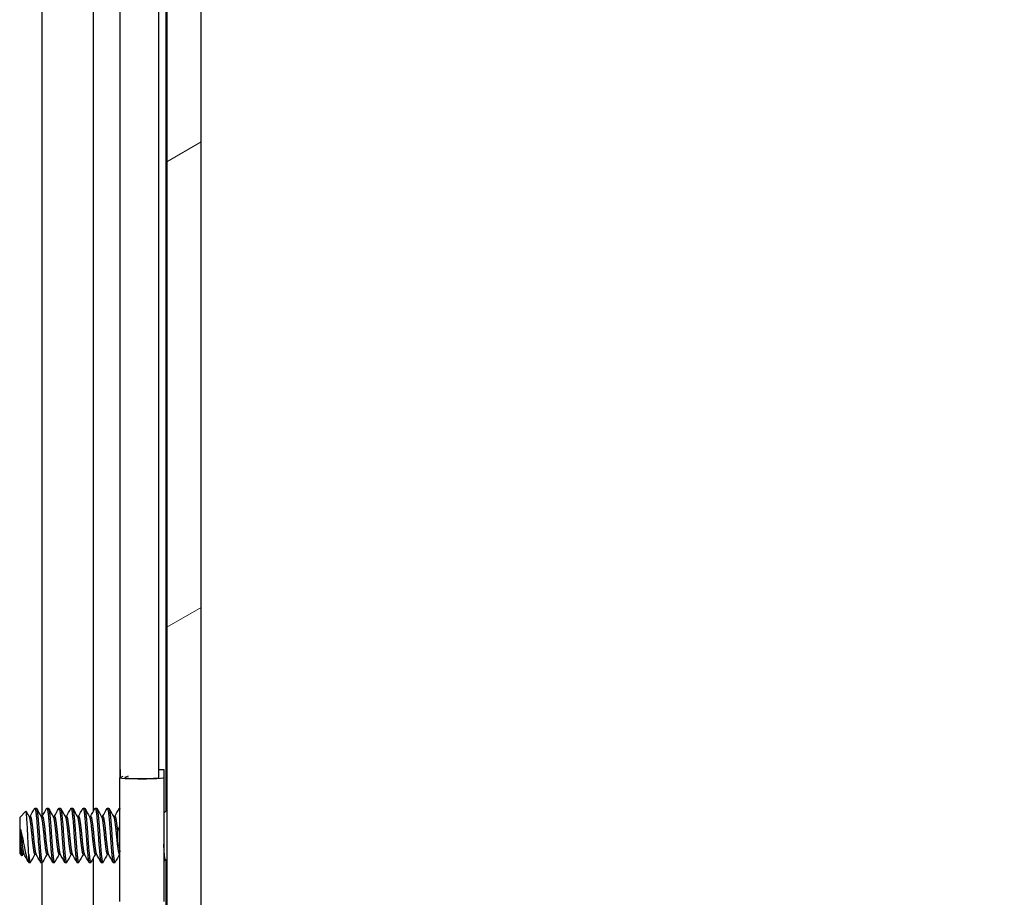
# Model space of a CAD drawing. Header units: millimetres. Extents: x 56 to 1798, y 64 to 1375.
# Tile 48 of 81: x 999 to 1051, y 640 to 686. Entities that reach past the tile are written whole.
import ezdxf

# ---------------------------------------------------------------- set-up
doc = ezdxf.new("R2010")
doc.units = ezdxf.units.MM
doc.header["$LTSCALE"] = 6.666667
for name, color, linetype, lineweight in [('Dimension (ANSI)', 7, 'Continuous', 25), ('Hatch (ANSI)', 7, 'Continuous', 18), ('Visible (ANSI)', 7, 'Continuous', 25)]:
    doc.layers.add(name, color=color, linetype=linetype, lineweight=lineweight)
doc.styles.add('Note Text (ANSI)', font='tahoma.ttf')
doc.dimstyles.new('Default - mm (ANSI)', dxfattribs={"dimscale": 6.666667, "dimtxt": 1.75, "dimasz": 1.5, "dimexe": 2, "dimexo": 1, "dimgap": 0.8, "dimtad": 0, "dimtih": 1, "dimtoh": 1, "dimrnd": 1e-08, "dimzin": 0, "dimdsep": 46, "dimtxsty": 'Note Text (ANSI)', "dimblk": 'Filled-2', "dimcen": 0.09, "dimdle": 10, "dimclrd": 256, "dimclre": 256, "dimclrt": 256, "dimadec": 1, "dimazin": 0, "dimtfac": 1.741714, "dimtofl": 0, "dimtmove": 0, "dimatfit": 3, "dimldrblk": 'Filled-1', "dimfxl": 1, "dimtolj": 1, "dimtzin": 0, "dimlwd": -1, "dimlwe": -1, "dimarcsym": 0})

# ---------------------------------------------------------------- blocks, each defined once
blk = doc.blocks.new('Filled-2')
at = {"color": 0}
for p, q in [((0, 0), (-1, 0.1667)), ((-1, 0.1667), (-1, -0.1667)), ((-1, 0), (0, 0)), ((-1, -0.1667), (0, 0))]:
    blk.add_line(p, q, dxfattribs=at)
at = {"color": 0, "flags": 128}
blk.add_lwpolyline([(-1, -0.1667), (0, 0), (-1, 0.1667), (-1, -0.1667)], dxfattribs=at)
at = {"color": 0}
blk.add_solid([(-1, -0.1667), (0, 0), (-1, 0.1667), (-1, -0.1667)], dxfattribs=at)
blk = doc.blocks.new('*D11')
at = {"layer": 'Defpoints', "color": 0, "transparency": 16777216}
for p in [(1000.07, 1084.863), (1095.216, 1084.863), (1000.07, 380.033)]:
    blk.add_point(p, dxfattribs=at)
at = {"layer": 'Dimension (ANSI)', "transparency": 16777216}
for p, q in [((1006.736, 1084.863), (1108.549, 1084.863)), ((1095.216, 1074.863), (1095.216, 680.646)), ((1095.216, 390.033), (1095.216, 631.85)), ((1006.736, 380.033), (1108.549, 380.033))]:
    blk.add_line(p, q, dxfattribs=at)
at = {"layer": 'Dimension (ANSI)', "transparency": 16777216, "xscale": 10, "yscale": 10, "zscale": 10}
for p, rotation in [((1095.216, 1084.863), 90), ((1095.216, 380.033), 270)]:
    blk.add_blockref('Filled-2', p, dxfattribs=dict(at, rotation=rotation))
at = {"layer": 'Dimension (ANSI)', "transparency": 16777216, "char_height": 11.66667, "attachment_point": 5, "style": 'Note Text (ANSI)'}
for s, insert in [('\\A1; 704.83 mm', (1095.216, 667.681)), ('\\A1;[27.749 in]', (1095.216, 643.283))]:
    blk.add_mtext(s, dxfattribs=dict(at, insert=insert))
blk = doc.blocks.new('Filled-1')
at = {"color": 0}
for p, q in [((0, 0), (-1, 0.3333)), ((-1, 0.3333), (-1, -0.3333)), ((-1, 0), (0, 0)), ((-1, -0.3333), (0, 0))]:
    blk.add_line(p, q, dxfattribs=at)
at = {"color": 0, "flags": 128}
blk.add_lwpolyline([(-1, -0.3333), (0, 0), (-1, 0.3333), (-1, -0.3333)], dxfattribs=at)
at = {"color": 0}
blk.add_solid([(-1, -0.3333), (0, 0), (-1, 0.3333), (-1, -0.3333)], dxfattribs=at)

msp = doc.modelspace()

# ---------------------------------------------------------------- hatches: boundary and pattern name
at = {"layer": 'Hatch (ANSI)'}
h = msp.add_hatch(dxfattribs=at)
h.set_pattern_fill('ANSI31', color=256, scale=169.333333, angle=-15, style=0)
h.set_pattern_definition([(30, (0, 0), (-10.58333, 18.33087), [])])
h.paths.add_polyline_path([(1008.3789, 1080.9483), (1006.5755, 1080.9483), (1006.5755, 383.9469), (1008.3789, 383.9469)])

# ---------------------------------------------------------------- linework, layer by layer
at = {"layer": 'Visible (ANSI)'}
for p, q in [((1006.5755, 1080.9483), (1006.5755, 383.9469)), ((1008.3789, 383.9469), (1008.3789, 1080.9483)), ((1000.0264, 644.5404), (1000.0264, 819.9252)), ((1002.733, 644.8223), (1002.733, 820.1778)), ((1006.5499, 644.8428), (1006.5499, 820.0524)), ((1004.1369, 646.5875), (1004.1369, 818.0976)), ((1006.1689, 646.6565), (1006.1689, 818.0976)), ((1004.1189, 640.0839), (1004.1189, 646.5769)), ((1004.1255, 647.0019), (1004.1369, 647.0027)), ((1004.1369, 647.0015), (1004.1255, 647.0019)), ((1004.1255, 647.0019), (1004.1255, 646.5826)), ((1004.1255, 646.5826), (1004.2964, 646.6565)), ((1004.5478, 646.6565), (1004.3741, 646.5814)), ((1006.1689, 647.0113), (1006.4189, 647.0113)), ((1006.1689, 646.5769), (1006.1689, 646.6565)), ((1006.4189, 647.0113), (1006.4189, 646.5769)), ((1006.4189, 646.5769), (1006.4189, 640.0839)), ((998.8539, 644.4938), (999.177, 644.8168)), ((998.8539, 644.4938), (998.8539, 642.6015)), ((999.3401, 644.5404), (999.4096, 644.5404)), ((999.6477, 644.97), (999.7271, 644.97)), ((999.9751, 644.5404), (1000.0446, 644.5404)), ((1000.2827, 644.97), (1000.3621, 644.97)), ((1000.6101, 644.5404), (1000.6796, 644.5404)), ((1000.9177, 644.97), (1000.9971, 644.97)), ((1001.2451, 644.5404), (1001.3146, 644.5404)), ((1001.5527, 644.97), (1001.6321, 644.97)), ((1001.8801, 644.5404), (1001.9496, 644.5404)), ((1002.1877, 644.97), (1002.2671, 644.97)), ((1002.5151, 644.5404), (1002.5846, 644.5404)), ((1002.8227, 644.97), (1002.9021, 644.97)), ((1003.1501, 644.5404), (1003.2196, 644.5404)), ((1003.4577, 644.97), (1003.5371, 644.97)), ((1003.7851, 644.5404), (1003.8546, 644.5404)), ((1004.0927, 644.97), (1004.1189, 644.97)), ((1006.4189, 644.7118), (1006.5755, 644.8684)), ((998.9006, 643.8708), (998.9006, 643.1029)), ((998.8539, 642.6015), (998.9727, 642.4827)), ((999.0127, 642.5548), (999.0822, 642.5548)), ((999.3302, 642.1252), (999.3302, 642.551)), ((999.6477, 642.5548), (999.7172, 642.5548)), ((1000.2827, 642.5548), (1000.3522, 642.5548)), ((1000.9177, 642.5548), (1000.9872, 642.5548)), ((1001.5527, 642.5548), (1001.6222, 642.5548)), ((1002.1877, 642.5548), (1002.2572, 642.5548)), ((1002.8227, 642.5548), (1002.8922, 642.5548)), ((1003.4577, 642.5548), (1003.5272, 642.5548)), ((1004.0927, 642.5548), (1004.1189, 642.5548)), ((999.3302, 642.1252), (999.4096, 642.1252)), ((999.9652, 642.1252), (1000.0446, 642.1252)), ((1000.0264, 466.7404), (1000.0264, 642.1252)), ((1000.6002, 642.1252), (1000.6796, 642.1252)), ((1001.2352, 642.1252), (1001.3146, 642.1252)), ((1001.8702, 642.1252), (1001.9496, 642.1252)), ((1002.5052, 642.1252), (1002.5846, 642.1252)), ((1002.733, 467.0223), (1002.733, 642.3778)), ((1003.1402, 642.1252), (1003.2196, 642.1252)), ((1003.7752, 642.1252), (1003.8546, 642.1252)), ((1006.4953, 642.307), (1006.5755, 642.2268)), ((1006.5499, 467.0428), (1006.5499, 642.2524))]:
    msp.add_line(p, q, dxfattribs=at)
for centre, major_axis, ratio, start_param, end_param in [((1005.2689, 646.5769), (1.15, 0), 0.0464617, 3.0345316, 6.2831853), ((1005.2689, 646.5769), (-0.9, 0), 0.0464617, 6.1761243, 9.424778), ((1004.0223, 643.4654), (0.0017, 0.343), 0.1067412, 0.4122292, 2.7293635)]:
    msp.add_ellipse(centre, major_axis=major_axis, ratio=ratio, start_param=start_param, end_param=end_param, dxfattribs=at)
for points, knots in [([(999.2791, 643.5476), (999.2723, 643.7059), (999.2662, 643.8301), (999.2554, 644.0395), (999.2494, 644.1464), (999.2349, 644.3822), (999.2264, 644.5009), (999.2145, 644.6411), (999.2108, 644.6822), (999.1989, 644.7816), (999.1903, 644.8167), (999.1799, 644.8189), (999.1784, 644.8183), (999.177, 644.8168)], [-0.3275077, -0.3275077, -0.3275077, -0.3275077, -0.298679, -0.298679, -0.26513723, -0.26513723, -0.21824944, -0.21824944, -0.19498337, -0.19498337, -0.1484776, -0.1484776, -0.14089425, -0.14089425, -0.14089425, -0.14089425]), ([(1004.0092, 643.7797), (1004.0199, 643.8228), (1004.0356, 643.8675), (1004.0736, 643.9451), (1004.0947, 643.9795), (1004.119, 644.0114)], [0, 0, 0, 0, 0.014229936, 0.014229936, 0.026261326, 0.026261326, 0.026261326, 0.026261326]), ([(998.974, 643.5476), (998.9841, 643.4954), (999.0033, 643.3966), (999.0474, 643.1762), (999.0659, 643.0852), (999.1127, 642.8582), (999.1403, 642.7281), (999.2005, 642.4588), (999.2255, 642.3582), (999.275, 642.2085), (999.3029, 642.1525), (999.3302, 642.1252)], [-0.16946906, -0.16946906, -0.16946906, -0.16946906, -0.14210049, -0.14210049, -0.12254616, -0.12254616, -0.09176944, -0.09176944, -0.05039984, -0.05039984, 0, 0, 0, 0]), ([(999.3302, 642.551), (999.3217, 642.6871), (999.313, 642.844), (999.3042, 643.0146), (999.2998, 643.1), (999.2955, 643.1872), (999.2913, 643.2764), (999.2871, 643.3656), (999.283, 643.4575), (999.2791, 643.5476)], [0, 0, 0, 0, 0.0005404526, 0.0005404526, 0.0005404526, 0.0008106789, 0.0008106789, 0.0008106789, 0.0010809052, 0.0010809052, 0.0010809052, 0.0010809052]), ([(998.9844, 642.487), (998.9787, 642.4769), (998.9729, 642.4786), (998.958, 642.5129), (998.9491, 642.5612), (998.933, 642.7047), (998.9263, 642.7824), (998.9142, 642.9244), (998.9074, 643.0105), (998.9006, 643.1029)], [-0.09938098, -0.09938098, -0.09938098, -0.09938098, -0.08213524, -0.08213524, -0.055703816, -0.055703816, -0.030124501, -0.030124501, 0, 0, 0, 0]), ([(1004.119, 642.9113), (1004.1036, 642.9313), (1004.0895, 642.9522), (1004.0606, 643.0013), (1004.0466, 643.0302), (1004.0229, 643.0898), (1004.0133, 643.1209), (1004.0061, 643.1512)], [0.012045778, 0.012045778, 0.012045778, 0.012045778, 0.019599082, 0.019599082, 0.029255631, 0.029255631, 0.039243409, 0.039243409, 0.039243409, 0.039243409]), ([(1006.4953, 642.307), (1006.4874, 642.3149), (1006.4795, 642.3481), (1006.4654, 642.4537), (1006.4582, 642.5315), (1006.44, 642.7694), (1006.431, 642.9007), (1006.4209, 643.061), (1006.4199, 643.0769), (1006.4189, 643.0929)], [-0.52990335, -0.52990335, -0.52990335, -0.52990335, -0.4386463, -0.4386463, -0.36077455, -0.36077455, -0.29338338, -0.29338338, -0.28602497, -0.28602497, -0.28602497, -0.28602497])]:
    msp.add_open_spline(points, degree=3, knots=knots, dxfattribs=at)
for points in [[(999.1869, 644.813), (999.2411, 644.7163), (999.2954, 644.6197), (999.3498, 644.5232)], [(999.3997, 644.5404), (999.478, 644.6793), (999.5559, 644.8184), (999.6337, 644.9576)], [(999.741, 644.9576), (999.8221, 644.8127), (999.9033, 644.6678), (999.9848, 644.5232)], [(1000.0347, 644.5404), (1000.113, 644.6793), (1000.1909, 644.8184), (1000.2687, 644.9576)], [(1000.376, 644.9576), (1000.4571, 644.8127), (1000.5383, 644.6678), (1000.6198, 644.5232)], [(1000.6697, 644.5404), (1000.748, 644.6793), (1000.8259, 644.8184), (1000.9037, 644.9576)], [(1001.011, 644.9576), (1001.0921, 644.8127), (1001.1733, 644.6678), (1001.2548, 644.5232)], [(1001.3047, 644.5404), (1001.383, 644.6793), (1001.4609, 644.8184), (1001.5387, 644.9576)], [(1001.646, 644.9576), (1001.7271, 644.8127), (1001.8083, 644.6678), (1001.8898, 644.5232)], [(1001.9397, 644.5404), (1002.018, 644.6793), (1002.0959, 644.8184), (1002.1737, 644.9576)], [(1002.281, 644.9576), (1002.3621, 644.8127), (1002.4433, 644.6678), (1002.5248, 644.5232)], [(1002.5747, 644.5404), (1002.653, 644.6793), (1002.7309, 644.8184), (1002.8087, 644.9576)], [(1002.916, 644.9576), (1002.9971, 644.8127), (1003.0783, 644.6678), (1003.1598, 644.5232)], [(1003.2097, 644.5404), (1003.288, 644.6793), (1003.3659, 644.8184), (1003.4437, 644.9576)], [(1003.551, 644.9576), (1003.6321, 644.8127), (1003.7133, 644.6678), (1003.7948, 644.5232)], [(1003.8447, 644.5404), (1003.923, 644.6793), (1004.0009, 644.8184), (1004.0787, 644.9576)], [(1006.5603, 644.8532), (1006.5654, 644.8623), (1006.5705, 644.8713), (1006.5755, 644.8804)], [(998.9006, 643.8708), (998.9273, 643.772), (998.9519, 643.6622), (998.974, 643.5476)], [(999.0226, 642.5548), (999.0099, 642.5322), (998.9972, 642.5096), (998.9844, 642.487)], [(999.2982, 642.1699), (999.2231, 642.3041), (999.1479, 642.4382), (999.0724, 642.5721)], [(999.6576, 642.5548), (999.5793, 642.4159), (999.5014, 642.2768), (999.4235, 642.1376)], [(999.9512, 642.1376), (999.8702, 642.2826), (999.789, 642.4274), (999.7074, 642.5721)], [(1000.2926, 642.5548), (1000.2143, 642.4159), (1000.1364, 642.2768), (1000.0585, 642.1376)], [(1000.5862, 642.1376), (1000.5052, 642.2826), (1000.424, 642.4274), (1000.3424, 642.5721)], [(1000.9276, 642.5548), (1000.8493, 642.4159), (1000.7714, 642.2768), (1000.6935, 642.1376)], [(1001.2212, 642.1376), (1001.1402, 642.2826), (1001.059, 642.4274), (1000.9774, 642.5721)], [(1001.5626, 642.5548), (1001.4843, 642.4159), (1001.4064, 642.2768), (1001.3285, 642.1376)], [(1001.8562, 642.1376), (1001.7752, 642.2826), (1001.694, 642.4274), (1001.6124, 642.5721)], [(1002.1976, 642.5548), (1002.1193, 642.4159), (1002.0414, 642.2768), (1001.9635, 642.1376)], [(1002.4912, 642.1376), (1002.4102, 642.2826), (1002.329, 642.4274), (1002.2474, 642.5721)], [(1002.8326, 642.5548), (1002.7543, 642.4159), (1002.6764, 642.2768), (1002.5985, 642.1376)], [(1003.1262, 642.1376), (1003.0452, 642.2826), (1002.964, 642.4274), (1002.8824, 642.5721)], [(1003.4676, 642.5548), (1003.3893, 642.4159), (1003.3114, 642.2768), (1003.2335, 642.1376)], [(1003.7612, 642.1376), (1003.6802, 642.2826), (1003.599, 642.4274), (1003.5174, 642.5721)], [(1004.1026, 642.5548), (1004.0243, 642.4159), (1003.9464, 642.2768), (1003.8685, 642.1376)], [(1006.5005, 642.3019), (1006.4733, 642.2534), (1006.4461, 642.2048), (1006.4189, 642.1563)]]:
    msp.add_open_spline(points, degree=3, dxfattribs=at)
for points, weights, knots in [([(999.3498, 644.5232), (999.3675, 644.4918), (999.3831, 644.4074), (999.436, 644.1208), (999.4889, 643.5476), (999.5419, 642.9744), (999.5948, 642.6878), (999.6193, 642.5548), (999.6477, 642.5548)], [0.941196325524, 0.956426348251, 1, 0.866025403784, 1, 0.866025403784, 1, 0.933012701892, 0.933012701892], [0.079945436, 0.079945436, 0.079945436, 0.083333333, 0.083333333, 0.09375, 0.09375, 0.104166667, 0.104166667, 0.109375, 0.109375, 0.109375]), ([(999.4096, 644.5404), (999.4379, 644.5404), (999.4625, 644.4074), (999.5154, 644.1208), (999.5683, 643.5476), (999.6212, 642.9744), (999.6742, 642.6878), (999.6897, 642.6034), (999.7074, 642.5721)], [0.933012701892, 0.933012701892, 1, 0.866025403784, 1, 0.866025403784, 1, 0.956426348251, 0.941196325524], [0.078125, 0.078125, 0.078125, 0.083333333, 0.083333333, 0.09375, 0.09375, 0.104166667, 0.104166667, 0.107554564, 0.107554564, 0.107554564]), ([(999.6337, 644.9576), (999.6694, 645.0214), (999.7006, 644.7794), (999.7535, 644.3688), (999.8064, 643.5476)], [0.937106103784, 0.916453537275, 1, 0.866025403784, 1], [0.076837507, 0.076837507, 0.076837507, 0.083333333, 0.083333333, 0.09375, 0.09375, 0.09375]), ([(999.7271, 644.97), (999.7554, 644.97), (999.78, 644.7794), (999.8329, 644.3688), (999.8858, 643.5476)], [0.933012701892, 0.933012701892, 1, 0.866025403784, 1], [0.140625, 0.140625, 0.140625, 0.145833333, 0.145833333, 0.15625, 0.15625, 0.15625]), ([(999.9848, 644.5232), (1000.0025, 644.4918), (1000.0181, 644.4074), (1000.071, 644.1208), (1000.1239, 643.5476), (1000.1769, 642.9744), (1000.2298, 642.6878), (1000.2543, 642.5548), (1000.2827, 642.5548)], [0.941196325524, 0.956426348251, 1, 0.866025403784, 1, 0.866025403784, 1, 0.933012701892, 0.933012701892], [0.142445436, 0.142445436, 0.142445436, 0.145833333, 0.145833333, 0.15625, 0.15625, 0.166666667, 0.166666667, 0.171875, 0.171875, 0.171875]), ([(1000.0446, 644.5404), (1000.0729, 644.5404), (1000.0975, 644.4074), (1000.1504, 644.1208), (1000.2033, 643.5476), (1000.2562, 642.9744), (1000.3092, 642.6878), (1000.3247, 642.6034), (1000.3424, 642.5721)], [0.933012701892, 0.933012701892, 1, 0.866025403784, 1, 0.866025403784, 1, 0.956426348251, 0.941196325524], [0.140625, 0.140625, 0.140625, 0.145833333, 0.145833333, 0.15625, 0.15625, 0.166666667, 0.166666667, 0.170054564, 0.170054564, 0.170054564]), ([(1000.2687, 644.9576), (1000.3044, 645.0214), (1000.3356, 644.7794), (1000.3885, 644.3688), (1000.4414, 643.5476)], [0.937106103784, 0.916453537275, 1, 0.866025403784, 1], [0.139337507, 0.139337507, 0.139337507, 0.145833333, 0.145833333, 0.15625, 0.15625, 0.15625]), ([(1000.3621, 644.97), (1000.3904, 644.97), (1000.415, 644.7794), (1000.4679, 644.3688), (1000.5208, 643.5476)], [0.933012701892, 0.933012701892, 1, 0.866025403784, 1], [0.203125, 0.203125, 0.203125, 0.208333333, 0.208333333, 0.21875, 0.21875, 0.21875]), ([(1000.6198, 644.5232), (1000.6375, 644.4918), (1000.6531, 644.4074), (1000.706, 644.1208), (1000.7589, 643.5476), (1000.8119, 642.9744), (1000.8648, 642.6878), (1000.8893, 642.5548), (1000.9177, 642.5548)], [0.941196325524, 0.956426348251, 1, 0.866025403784, 1, 0.866025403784, 1, 0.933012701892, 0.933012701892], [0.204945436, 0.204945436, 0.204945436, 0.208333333, 0.208333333, 0.21875, 0.21875, 0.229166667, 0.229166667, 0.234375, 0.234375, 0.234375]), ([(1000.6796, 644.5404), (1000.7079, 644.5404), (1000.7325, 644.4074), (1000.7854, 644.1208), (1000.8383, 643.5476), (1000.8912, 642.9744), (1000.9442, 642.6878), (1000.9597, 642.6034), (1000.9774, 642.5721)], [0.933012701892, 0.933012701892, 1, 0.866025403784, 1, 0.866025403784, 1, 0.956426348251, 0.941196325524], [0.203125, 0.203125, 0.203125, 0.208333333, 0.208333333, 0.21875, 0.21875, 0.229166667, 0.229166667, 0.232554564, 0.232554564, 0.232554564]), ([(1000.9037, 644.9576), (1000.9394, 645.0214), (1000.9706, 644.7794), (1001.0235, 644.3688), (1001.0764, 643.5476)], [0.937106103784, 0.916453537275, 1, 0.866025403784, 1], [0.201837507, 0.201837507, 0.201837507, 0.208333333, 0.208333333, 0.21875, 0.21875, 0.21875]), ([(1000.9971, 644.97), (1001.0254, 644.97), (1001.05, 644.7794), (1001.1029, 644.3688), (1001.1558, 643.5476)], [0.933012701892, 0.933012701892, 1, 0.866025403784, 1], [0.265625, 0.265625, 0.265625, 0.270833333, 0.270833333, 0.28125, 0.28125, 0.28125]), ([(1001.2548, 644.5232), (1001.2725, 644.4918), (1001.2881, 644.4074), (1001.341, 644.1208), (1001.3939, 643.5476), (1001.4469, 642.9744), (1001.4998, 642.6878), (1001.5243, 642.5548), (1001.5527, 642.5548)], [0.941196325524, 0.956426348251, 1, 0.866025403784, 1, 0.866025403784, 1, 0.933012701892, 0.933012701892], [0.267445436, 0.267445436, 0.267445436, 0.270833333, 0.270833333, 0.28125, 0.28125, 0.291666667, 0.291666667, 0.296875, 0.296875, 0.296875]), ([(1001.3146, 644.5404), (1001.3429, 644.5404), (1001.3675, 644.4074), (1001.4204, 644.1208), (1001.4733, 643.5476), (1001.5262, 642.9744), (1001.5792, 642.6878), (1001.5947, 642.6034), (1001.6124, 642.5721)], [0.933012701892, 0.933012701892, 1, 0.866025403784, 1, 0.866025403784, 1, 0.956426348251, 0.941196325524], [0.265625, 0.265625, 0.265625, 0.270833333, 0.270833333, 0.28125, 0.28125, 0.291666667, 0.291666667, 0.295054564, 0.295054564, 0.295054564]), ([(1001.5387, 644.9576), (1001.5744, 645.0214), (1001.6056, 644.7794), (1001.6585, 644.3688), (1001.7114, 643.5476)], [0.937106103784, 0.916453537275, 1, 0.866025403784, 1], [0.264337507, 0.264337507, 0.264337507, 0.270833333, 0.270833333, 0.28125, 0.28125, 0.28125]), ([(1001.6321, 644.97), (1001.6604, 644.97), (1001.685, 644.7794), (1001.7379, 644.3688), (1001.7908, 643.5476)], [0.933012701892, 0.933012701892, 1, 0.866025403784, 1], [0.328125, 0.328125, 0.328125, 0.333333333, 0.333333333, 0.34375, 0.34375, 0.34375]), ([(1001.8898, 644.5232), (1001.9075, 644.4918), (1001.9231, 644.4074), (1001.976, 644.1208), (1002.0289, 643.5476), (1002.0819, 642.9744), (1002.1348, 642.6878), (1002.1593, 642.5548), (1002.1877, 642.5548)], [0.941196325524, 0.956426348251, 1, 0.866025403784, 1, 0.866025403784, 1, 0.933012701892, 0.933012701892], [0.329945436, 0.329945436, 0.329945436, 0.333333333, 0.333333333, 0.34375, 0.34375, 0.354166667, 0.354166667, 0.359375, 0.359375, 0.359375]), ([(1001.9496, 644.5404), (1001.9779, 644.5404), (1002.0025, 644.4074), (1002.0554, 644.1208), (1002.1083, 643.5476), (1002.1612, 642.9744), (1002.2142, 642.6878), (1002.2297, 642.6034), (1002.2474, 642.5721)], [0.933012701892, 0.933012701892, 1, 0.866025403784, 1, 0.866025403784, 1, 0.956426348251, 0.941196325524], [0.328125, 0.328125, 0.328125, 0.333333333, 0.333333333, 0.34375, 0.34375, 0.354166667, 0.354166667, 0.357554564, 0.357554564, 0.357554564]), ([(1002.1737, 644.9576), (1002.2094, 645.0214), (1002.2406, 644.7794), (1002.2935, 644.3688), (1002.3464, 643.5476)], [0.937106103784, 0.916453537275, 1, 0.866025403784, 1], [0.326837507, 0.326837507, 0.326837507, 0.333333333, 0.333333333, 0.34375, 0.34375, 0.34375]), ([(1002.2671, 644.97), (1002.2954, 644.97), (1002.32, 644.7794), (1002.3729, 644.3688), (1002.4258, 643.5476)], [0.933012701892, 0.933012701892, 1, 0.866025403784, 1], [0.390625, 0.390625, 0.390625, 0.395833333, 0.395833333, 0.40625, 0.40625, 0.40625]), ([(1002.5248, 644.5232), (1002.5425, 644.4918), (1002.5581, 644.4074), (1002.611, 644.1208), (1002.6639, 643.5476), (1002.7169, 642.9744), (1002.7698, 642.6878), (1002.7943, 642.5548), (1002.8227, 642.5548)], [0.941196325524, 0.956426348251, 1, 0.866025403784, 1, 0.866025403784, 1, 0.933012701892, 0.933012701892], [0.392445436, 0.392445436, 0.392445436, 0.395833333, 0.395833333, 0.40625, 0.40625, 0.416666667, 0.416666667, 0.421875, 0.421875, 0.421875]), ([(1002.5846, 644.5404), (1002.6129, 644.5404), (1002.6375, 644.4074), (1002.6904, 644.1208), (1002.7433, 643.5476), (1002.7962, 642.9744), (1002.8492, 642.6878), (1002.8647, 642.6034), (1002.8824, 642.5721)], [0.933012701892, 0.933012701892, 1, 0.866025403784, 1, 0.866025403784, 1, 0.956426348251, 0.941196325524], [0.390625, 0.390625, 0.390625, 0.395833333, 0.395833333, 0.40625, 0.40625, 0.416666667, 0.416666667, 0.420054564, 0.420054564, 0.420054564]), ([(1002.8087, 644.9576), (1002.8444, 645.0214), (1002.8756, 644.7794), (1002.9285, 644.3688), (1002.9814, 643.5476)], [0.937106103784, 0.916453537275, 1, 0.866025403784, 1], [0.389337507, 0.389337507, 0.389337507, 0.395833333, 0.395833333, 0.40625, 0.40625, 0.40625]), ([(1002.9021, 644.97), (1002.9304, 644.97), (1002.955, 644.7794), (1003.0079, 644.3688), (1003.0608, 643.5476)], [0.933012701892, 0.933012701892, 1, 0.866025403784, 1], [0.453125, 0.453125, 0.453125, 0.458333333, 0.458333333, 0.46875, 0.46875, 0.46875]), ([(1003.1598, 644.5232), (1003.1775, 644.4918), (1003.1931, 644.4074), (1003.246, 644.1208), (1003.2989, 643.5476), (1003.3519, 642.9744), (1003.4048, 642.6878), (1003.4293, 642.5548), (1003.4577, 642.5548)], [0.941196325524, 0.956426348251, 1, 0.866025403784, 1, 0.866025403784, 1, 0.933012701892, 0.933012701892], [0.454945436, 0.454945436, 0.454945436, 0.458333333, 0.458333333, 0.46875, 0.46875, 0.479166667, 0.479166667, 0.484375, 0.484375, 0.484375]), ([(1003.2196, 644.5404), (1003.2479, 644.5404), (1003.2725, 644.4074), (1003.3254, 644.1208), (1003.3783, 643.5476), (1003.4312, 642.9744), (1003.4842, 642.6878), (1003.4997, 642.6034), (1003.5174, 642.5721)], [0.933012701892, 0.933012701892, 1, 0.866025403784, 1, 0.866025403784, 1, 0.956426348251, 0.941196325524], [0.453125, 0.453125, 0.453125, 0.458333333, 0.458333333, 0.46875, 0.46875, 0.479166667, 0.479166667, 0.482554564, 0.482554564, 0.482554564]), ([(1003.4437, 644.9576), (1003.4794, 645.0214), (1003.5106, 644.7794), (1003.5635, 644.3688), (1003.6164, 643.5476)], [0.937106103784, 0.916453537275, 1, 0.866025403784, 1], [0.451837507, 0.451837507, 0.451837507, 0.458333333, 0.458333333, 0.46875, 0.46875, 0.46875]), ([(1003.5371, 644.97), (1003.5654, 644.97), (1003.59, 644.7794), (1003.6429, 644.3688), (1003.6958, 643.5476)], [0.933012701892, 0.933012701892, 1, 0.866025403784, 1], [0.515625, 0.515625, 0.515625, 0.520833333, 0.520833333, 0.53125, 0.53125, 0.53125]), ([(1003.7948, 644.5232), (1003.8125, 644.4918), (1003.8281, 644.4074), (1003.881, 644.1208), (1003.9339, 643.5476), (1003.9869, 642.9744), (1004.0398, 642.6878), (1004.0643, 642.5548), (1004.0927, 642.5548)], [0.941196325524, 0.956426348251, 1, 0.866025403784, 1, 0.866025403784, 1, 0.933012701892, 0.933012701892], [0.517445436, 0.517445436, 0.517445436, 0.520833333, 0.520833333, 0.53125, 0.53125, 0.541666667, 0.541666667, 0.546875, 0.546875, 0.546875]), ([(1003.8546, 644.5404), (1003.8829, 644.5404), (1003.9075, 644.4074), (1003.9509, 644.1725), (1003.9977, 643.7089)], [0.933012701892, 0.933012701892, 1, 0.887471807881, 0.963973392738], [0.515625, 0.515625, 0.515625, 0.520833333, 0.520833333, 0.529582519, 0.529582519, 0.529582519]), ([(998.9006, 643.8708), (998.918, 643.7137), (998.9333, 643.5476), (998.9862, 642.9744), (999.0392, 642.6878), (999.0547, 642.6034), (999.0724, 642.5721)], [0.941670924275, 0.957095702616, 1, 0.866025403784, 1, 0.956426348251, 0.941196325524], [0.027914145, 0.027914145, 0.027914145, 0.03125, 0.03125, 0.041666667, 0.041666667, 0.045054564, 0.045054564, 0.045054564]), ([(999.8064, 643.5476), (999.8594, 642.7264), (999.9123, 642.3158), (999.9368, 642.1252), (999.9652, 642.1252)], [1, 0.866025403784, 1, 0.933012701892, 0.933012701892], [0.09375, 0.09375, 0.09375, 0.104166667, 0.104166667, 0.109375, 0.109375, 0.109375]), ([(999.8858, 643.5476), (999.9387, 642.7264), (999.9917, 642.3158), (1000.0228, 642.0738), (1000.0585, 642.1376)], [1, 0.866025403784, 1, 0.916453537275, 0.937106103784], [0.15625, 0.15625, 0.15625, 0.166666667, 0.166666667, 0.173162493, 0.173162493, 0.173162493]), ([(1000.4414, 643.5476), (1000.4944, 642.7264), (1000.5473, 642.3158), (1000.5718, 642.1252), (1000.6002, 642.1252)], [1, 0.866025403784, 1, 0.933012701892, 0.933012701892], [0.15625, 0.15625, 0.15625, 0.166666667, 0.166666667, 0.171875, 0.171875, 0.171875]), ([(1000.5208, 643.5476), (1000.5737, 642.7264), (1000.6267, 642.3158), (1000.6578, 642.0738), (1000.6935, 642.1376)], [1, 0.866025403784, 1, 0.916453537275, 0.937106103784], [0.21875, 0.21875, 0.21875, 0.229166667, 0.229166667, 0.235662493, 0.235662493, 0.235662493]), ([(1001.0764, 643.5476), (1001.1294, 642.7264), (1001.1823, 642.3158), (1001.2068, 642.1252), (1001.2352, 642.1252)], [1, 0.866025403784, 1, 0.933012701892, 0.933012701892], [0.21875, 0.21875, 0.21875, 0.229166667, 0.229166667, 0.234375, 0.234375, 0.234375]), ([(1001.1558, 643.5476), (1001.2087, 642.7264), (1001.2617, 642.3158), (1001.2928, 642.0738), (1001.3285, 642.1376)], [1, 0.866025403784, 1, 0.916453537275, 0.937106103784], [0.28125, 0.28125, 0.28125, 0.291666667, 0.291666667, 0.298162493, 0.298162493, 0.298162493]), ([(1001.7114, 643.5476), (1001.7644, 642.7264), (1001.8173, 642.3158), (1001.8418, 642.1252), (1001.8702, 642.1252)], [1, 0.866025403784, 1, 0.933012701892, 0.933012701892], [0.28125, 0.28125, 0.28125, 0.291666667, 0.291666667, 0.296875, 0.296875, 0.296875]), ([(1001.7908, 643.5476), (1001.8437, 642.7264), (1001.8967, 642.3158), (1001.9278, 642.0738), (1001.9635, 642.1376)], [1, 0.866025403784, 1, 0.916453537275, 0.937106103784], [0.34375, 0.34375, 0.34375, 0.354166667, 0.354166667, 0.360662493, 0.360662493, 0.360662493]), ([(1002.3464, 643.5476), (1002.3994, 642.7264), (1002.4523, 642.3158), (1002.4768, 642.1252), (1002.5052, 642.1252)], [1, 0.866025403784, 1, 0.933012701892, 0.933012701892], [0.34375, 0.34375, 0.34375, 0.354166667, 0.354166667, 0.359375, 0.359375, 0.359375]), ([(1002.4258, 643.5476), (1002.4787, 642.7264), (1002.5317, 642.3158), (1002.5628, 642.0738), (1002.5985, 642.1376)], [1, 0.866025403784, 1, 0.916453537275, 0.937106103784], [0.40625, 0.40625, 0.40625, 0.416666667, 0.416666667, 0.423162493, 0.423162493, 0.423162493]), ([(1002.9814, 643.5476), (1003.0344, 642.7264), (1003.0873, 642.3158), (1003.1118, 642.1252), (1003.1402, 642.1252)], [1, 0.866025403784, 1, 0.933012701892, 0.933012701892], [0.40625, 0.40625, 0.40625, 0.416666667, 0.416666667, 0.421875, 0.421875, 0.421875]), ([(1003.0608, 643.5476), (1003.1137, 642.7264), (1003.1667, 642.3158), (1003.1978, 642.0738), (1003.2335, 642.1376)], [1, 0.866025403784, 1, 0.916453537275, 0.937106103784], [0.46875, 0.46875, 0.46875, 0.479166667, 0.479166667, 0.485662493, 0.485662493, 0.485662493]), ([(1003.6164, 643.5476), (1003.6694, 642.7264), (1003.7223, 642.3158), (1003.7468, 642.1252), (1003.7752, 642.1252)], [1, 0.866025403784, 1, 0.933012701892, 0.933012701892], [0.46875, 0.46875, 0.46875, 0.479166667, 0.479166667, 0.484375, 0.484375, 0.484375]), ([(1003.6958, 643.5476), (1003.7487, 642.7264), (1003.8017, 642.3158), (1003.8328, 642.0738), (1003.8685, 642.1376)], [1, 0.866025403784, 1, 0.916453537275, 0.937106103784], [0.53125, 0.53125, 0.53125, 0.541666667, 0.541666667, 0.548162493, 0.548162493, 0.548162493]), ([(998.9006, 643.1029), (998.9323, 642.8367), (998.9598, 642.6878), (998.9843, 642.5548), (999.0127, 642.5548)], [0.933829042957, 0.925617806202, 1, 0.933012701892, 0.933012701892], [0.035883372, 0.035883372, 0.035883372, 0.041666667, 0.041666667, 0.046875, 0.046875, 0.046875]), ([(999.3302, 642.551), (999.3442, 642.4127), (999.3567, 642.3158), (999.3878, 642.0738), (999.4235, 642.1376)], [0.948065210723, 0.96476686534, 1, 0.916453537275, 0.937106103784], [0.1014272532, 0.1014272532, 0.1014272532, 0.1041666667, 0.1041666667, 0.1106624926, 0.1106624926, 0.1106624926])]:
    msp.add_rational_spline(points, weights, degree=2, knots=knots, dxfattribs=at)
for points, weights in [([(1004.0787, 644.9576), (1004.0991, 644.994), (1004.1189, 644.9256)], [0.937106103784, 0.925226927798, 0.947821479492]), ([(1004.0758, 642.9755), (1004.0989, 642.798), (1004.1189, 642.6889)], [0.934928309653, 0.944289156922, 0.999392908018])]:
    msp.add_rational_spline(points, weights, degree=2, dxfattribs=at)

# ---------------------------------------------------------------- dimensions: what is measured, and where the dimension line sits
at = {"layer": 'Dimension (ANSI)'}
dim = msp.add_linear_dim(base=(1095.2159, 1084.8626), p1=(1000.0696, 380.0326), p2=(1000.0696, 1084.8626), angle=90, text=' <> mm\\X[27.749 in]', dimstyle='Default - mm (ANSI)', override={"dimgap": 0.8, "dimdec": 2, "dimpost": '', "dimtol": 0, "dimlim": 0, "dimtp": 0, "dimtm": 0, "dimtdec": 2, "dimatfit": 1}, dxfattribs=at)
dim.commit()
dim.dimension.update_dxf_attribs({"geometry": '*D11', "text_midpoint": (1095.2159, 656.2476), "dimtype": 160})

doc.saveas('drawing.dxf')
